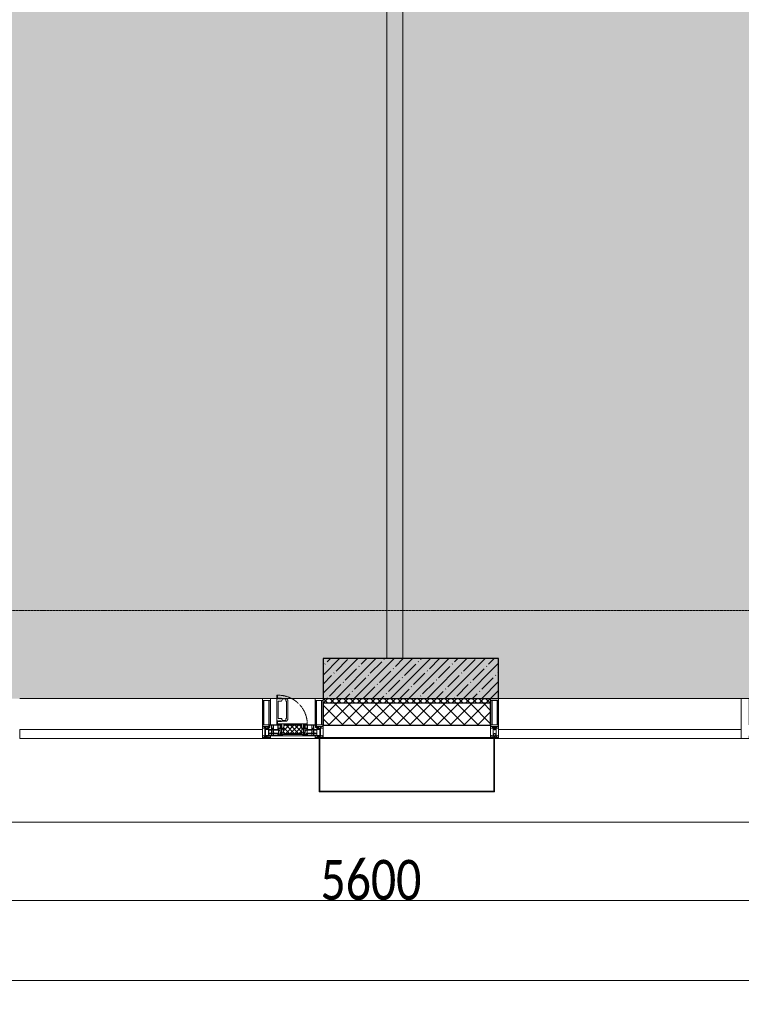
# Model space of a CAD drawing. Header units: millimetres. Extents: x -525784 to 178656, y -69521 to 385150.
# Tile 111 of 256: x -168503 to -163983, y 344279 to 350444. Entities that reach past the tile are written whole.
import ezdxf

# ---------------------------------------------------------------- set-up
doc = ezdxf.new("R2010")
doc.units = ezdxf.units.MM
doc.linetypes.add('-D1-02х01', pattern=[3, 2, -1])
doc.linetypes.add('-D1d1-15x02', pattern=[19, 15, -2, 0, -2])
doc.layers.get('Defpoints').update_dxf_attribs({"color": 31})
for name, color, linetype, lineweight in [('_0', 7, 'Continuous', 13), ('A-ANNO-DIMS', 8, 'Continuous', 5), ('A-COLS', 7, 'Continuous', 5), ('A-DETL-GENF', 7, 'Continuous', 5), ('A-GLAZ', 7, 'Continuous', 5), ('A-GLAZ-CURT', 8, 'Continuous', 5), ('A-GLAZ-CWMG', 8, 'Continuous', 5), ('A-WALL', 7, 'Continuous', 5), ('A-WALL-FNSH', 8, 'Continuous', 5), ('I-WALL', 7, 'Continuous', 5), ('S-COLS', 7, 'Continuous', 5), ('S-GRID', 7, 'Continuous', 5), ('Ограждение', 7, 'Continuous', 5), ('Поручни', 7, 'Continuous', 5)]:
    doc.layers.add(name, color=color, linetype=linetype, lineweight=lineweight)
doc.styles.add('Calibri Light', font='calibril.ttf', dxfattribs={"width": 0.8, "height": 250})
doc.dimstyles.new('2_5', dxfattribs={"dimscale": 304.8, "dimtxt": 294.337106, "dimasz": 0.492126, "dimexe": 0.492126, "dimexo": 0.492126, "dimgap": 0, "dimtad": 1, "dimdec": 0, "dimrnd": 5, "dimdsep": 46, "dimtxsty": 'Calibri Light', "dimblk1": 'OBLIQUE', "dimblk2": 'OBLIQUE', "dimsah": 1, "dimcen": 0.09, "dimdle": 0.492126, "dimazin": 0, "dimtfac": 1, "dimtdec": 4, "dimtix": 1, "dimtmove": 0, "dimatfit": 3, "dimfxl": 1, "dimtvp": 1, "dimtolj": 1, "dimtzin": 0, "dimlwd": 5, "dimlwe": 5, "dimarcsym": 2})

# ---------------------------------------------------------------- blocks, each defined once
blk = doc.blocks.new('System Panel - A_PAN_Glass-5027492-50_AS_M_L24')
at = {"layer": 'A-GLAZ-CURT'}
for p, q in [((760, 0), (-760, 0)), ((-760, 0), (-760, -55)), ((760, -55), (760, 0)), ((-760, -55), (760, -55))]:
    blk.add_line(p, q, dxfattribs=at)
blk = doc.blocks.new('Rectangular Mullion - R_StandardFrame_50Wx250H-3323615-50_AS_M_L24')
at = {"layer": 'A-GLAZ-CWMG'}
blk.add_line((37450, 5400), (37450, 6920), dxfattribs=at)
blk = doc.blocks.new('Rectangular Mullion - 50Wx250H-V1-50_AS_M_L24')
at = {"layer": 'A-DETL-GENF'}
for p, q in [((-25, 84), (-25, 250)), ((-25, 250), (0, 250)), ((25, 250), (0, 250)), ((25, 65.2), (25, 250)), ((-23, 237.3), (0, 237.3)), ((-23, 237.3), (-23, 84)), ((-14.9, 84), (-14.9, 237.3)), ((23, 237.3), (0, 237.3)), ((14.9, 84), (14.9, 237.3)), ((23, 237.3), (23, 73.6)), ((0, 84), (-15, 84)), ((-0.5, 73.6), (-15, 73.6)), ((-10, 71.3), (-12, 71.3)), ((-10, 57.4), (-10, 71.3)), ((-7, 65.2), (-5.9, 67.3)), ((-7, 65.2), (-7, 57)), ((-4.1, 67.3), (-5.9, 67.3)), ((-4.1, 67.3), (-2.9, 65.1)), ((-2.9, 65.1), (-2.9, 57)), ((0, 84), (23, 84)), ((0.5, 73.6), (23, 73.6)), ((4.1, 67.3), (2.9, 65.1)), ((2.9, 65.1), (2.9, 57)), ((4.1, 67.3), (5.9, 67.3)), ((7, 65.2), (5.9, 67.3)), ((7, 65.2), (7, 54.7)), ((10, 71.3), (14, 71.3)), ((10, 53), (10, 71.3)), ((14, 71.3), (14, 65.2)), ((14, 65.2), (25, 65.2)), ((-23.8, 14.6), (-25, 14.2)), ((-25, 0), (-25, 14.2)), ((-23.8, 17), (-23.8, 14.6)), ((-22.5, 10.6), (-23.8, 14.6)), ((-22.5, 10.6), (-23.7, 9.9)), ((-23.7, 1.3), (-23.7, 9.9)), ((-23.7, 1.3), (-11.8, 1.3)), ((-23.2, 10.2), (-22.5, 8)), ((-22.5, 8), (-22.5, 4.5)), ((-21.3, 4.5), (-22.5, 4.5)), ((-22.3, 17), (-22.3, 16)), ((-22.3, 16), (-21.3, 16)), ((-19.9, 17), (-21.3, 16)), ((-21.3, 4.5), (-21.3, 6.5)), ((-21.3, 6.5), (-14.2, 6.5)), ((-7.4, 16.6), (-18.4, 16.6)), ((-14.2, 6.5), (-14.2, 4.5)), ((-13.2, 4.5), (-14.2, 4.5)), ((-13.2, 4.5), (-12.2, 7.2)), ((-12.7, 7.6), (-11.3, 11.4)), ((-12.7, 7.6), (-11.8, 6.9)), ((-12.2, 9), (-12.2, 14.8)), ((-12.2, 14.8), (0, 14.8)), ((-11.8, 1.3), (-11.8, 6.9)), ((-10.5, 11.2), (-11.3, 11.4)), ((-10.5, 1.5), (-10.5, 11.2)), ((-4.8, 1.5), (-10.5, 1.5)), ((0, 8), (-4.8, 8)), ((-4.8, 1.5), (-4.8, 8)), ((-2.6, 16.8), (0, 16.8)), ((2.6, 16.8), (0, 16.8)), ((0, 14.8), (0, 16.8)), ((0, 14.8), (0, 16.8)), ((12.2, 14.8), (0, 14.8)), ((0, 0), (0, 8)), ((0, 8), (4.8, 8)), ((0, 0), (0, 8)), ((4.8, 1.5), (4.8, 8)), ((4.8, 1.5), (10.5, 1.5)), ((8.5, 23), (6, 25.5)), ((6, 18), (7.4, 18)), ((8.7, 53), (7, 54.7)), ((7.4, 18), (7.4, 16.6)), ((7.4, 16.6), (18.4, 16.6)), ((7.5, 18.5), (8.5, 18.5)), ((7.5, 17), (7.5, 18.5)), ((10, 17), (7.5, 17)), ((8.5, 18.5), (8.5, 23)), ((8.7, 53), (10, 53)), ((10, 53), (10, 17)), ((10.5, 11.2), (11.3, 11.4)), ((10.5, 1.5), (10.5, 11.2)), ((12.7, 7.6), (11.3, 11.4)), ((12.7, 7.6), (11.8, 6.9)), ((11.8, 1.3), (11.8, 6.9)), ((23.7, 1.3), (11.8, 1.3)), ((12.2, 9), (12.2, 14.8)), ((13.2, 4.5), (12.2, 7.2)), ((13.2, 4.5), (14.2, 4.5)), ((21.3, 6.5), (14.2, 6.5)), ((14.2, 6.5), (14.2, 4.5)), ((18.4, 16.6), (19, 17.6)), ((19, 17.6), (21.3, 16)), ((22.3, 16), (21.3, 16)), ((21.3, 4.5), (21.3, 6.5)), ((21.3, 4.5), (22.5, 4.5)), ((22.3, 17), (22.3, 16)), ((22.3, 17), (23.8, 17)), ((22.5, 10.6), (23.8, 14.6)), ((22.5, 10.6), (23.7, 9.9)), ((23.2, 10.2), (22.5, 8)), ((22.5, 8), (22.5, 4.5)), ((23.7, 1.3), (23.7, 9.9)), ((23.8, 17), (23.8, 14.6)), ((23.8, 14.6), (25, 14.2)), ((25, 0), (25, 14.2)), ((-25, 0), (0, 0)), ((25, 0), (0, 0))]:
    blk.add_line(p, q, dxfattribs=at)
for centre, start, end in [((-0.5, 73.1), 360, 90), ((0.5, 73.1), 90, 180)]:
    blk.add_arc(centre, 0.5, start, end, dxfattribs=at)
blk = doc.blocks.new('Rectangular Mullion - R_StandardFrame_50Wx250H-3538113-50_AS_M_L24')
at = {"layer": 'A-GLAZ-CWMG', "lineweight": 9}
for p, q in [((-25, 84), (-25, 250)), ((-25, 250), (25, 250)), ((25, 250), (25, 0)), ((-25, 0), (-25, 17)), ((25, 0), (-25, 0))]:
    blk.add_line(p, q, dxfattribs=at)
blk = doc.blocks.new('A_PAN_Створка - 383мм-V31-50_AS_M_L24')
at = {"layer": 'A-GLAZ-CURT'}
h = blk.add_hatch(dxfattribs=at)
h.set_pattern_fill('FP_27', color=256, style=0, pattern_type=2)
h.set_pattern_definition([(225, (25460, -750), (14.142136, -14.142136), []), (315, (25460, -750), (14.142136, 14.142136), [])])
h.paths.add_polyline_path([(54.5, -31.8), (-54.5, -31.8), (-54.9, -34.1), (-57.2, -36.4), (-57.2, -60.8), (-54.6, -63.4), (-53.6, -82.7), (54.6, -81.8), (55.5, -62.5), (57.2, -60.8), (57.2, -36.4), (54.9, -34.1)])
at = {"layer": 'A-DETL-GENF'}
for p, q in [((-70, -32.1), (-61.4, -23.5)), ((-70, -62.5), (-70, -32.1)), ((-67.8, -38.3), (-65.7, -37.4)), ((-67.8, -55.7), (-67.8, -38.3)), ((-66, -56.5), (-67.8, -55.7)), ((-66, -56.5), (-62, -59.1)), ((-65.7, -37.4), (-60.8, -34.7)), ((-62, -59.1), (-60.7, -61)), ((61.4, -23.5), (-61.4, -23.5)), ((-60.8, -34.7), (-57.3, -35.9)), ((-60.7, -61), (-57.4, -61)), ((-57.4, -61), (-54.9, -63.5)), ((-55.2, -33.8), (-57.3, -35.9)), ((-54.9, -34.1), (-57.2, -36.4)), ((-57.2, -36.4), (-57.2, -60.8)), ((-57.2, -60.8), (-54.6, -63.4)), ((-55.2, -33.8), (-54.8, -31.5)), ((-54.9, -25.8), (-53.9, -24.8)), ((-54.9, -29.5), (-54.9, -25.8)), ((-53.9, -30.5), (-54.9, -29.5)), ((-54.5, -31.8), (-54.9, -34.1)), ((0, -31.5), (-54.8, -31.5)), ((54.5, -31.8), (-54.5, -31.8)), ((-53.9, -24.8), (53.9, -24.8)), ((53.9, -30.5), (-53.9, -30.5)), ((0, -31.5), (54.8, -31.5)), ((54.9, -25.8), (53.9, -24.8)), ((53.9, -30.5), (54.9, -29.5)), ((54.9, -34.1), (54.5, -31.8)), ((54.6, -63.4), (57.2, -60.8)), ((55.2, -33.8), (54.8, -31.5)), ((54.9, -29.5), (54.9, -25.8)), ((57.2, -36.4), (54.9, -34.1)), ((57.4, -61), (54.9, -63.5)), ((55.2, -33.8), (57.3, -35.9)), ((57.2, -60.8), (57.2, -36.4)), ((60.8, -34.7), (57.3, -35.9)), ((60.7, -61), (57.4, -61)), ((62, -59.1), (60.7, -61)), ((65.7, -37.4), (60.8, -34.7)), ((70, -32.1), (61.4, -23.5)), ((66, -56.5), (62, -59.1)), ((67.8, -38.3), (65.7, -37.4)), ((66, -56.5), (67.8, -55.7)), ((67.8, -55.7), (67.8, -38.3)), ((70, -62.5), (70, -32.1)), ((-91.5, -87.5), (-73.9, -87.5)), ((-91.5, -92), (-91.5, -87.5)), ((-91.5, -92), (91.5, -92)), ((-83.4, -90.3), (-83.4, -87.5)), ((-83.4, -90.3), (-69.4, -90.3)), ((-73.9, -62.5), (-70, -62.5)), ((-73.9, -87.5), (-73.9, -62.5)), ((-69.4, -66.5), (-73.9, -66.5)), ((-73.9, -81.5), (-69.4, -81.5)), ((-69.4, -85.5), (-73.9, -85.5)), ((-69.4, -81.5), (-69.4, -66.5)), ((-69.4, -90.3), (-69.4, -85.5)), ((-61.7, -62.5), (-67.9, -62.5)), ((-67.9, -62.5), (-67.9, -89.3)), ((-67.9, -89.3), (-66.9, -90.3)), ((-66.9, -90.3), (-57.4, -90.3)), ((-61.7, -64.9), (-61.7, -62.5)), ((-60.1, -67.7), (-61.7, -64.9)), ((-56.4, -67.7), (-60.1, -67.7)), ((-57.4, -90.3), (-56.4, -89.4)), ((-56.4, -89.4), (-56.4, -67.7)), ((-54.9, -63.5), (-54.9, -81.9)), ((-54.9, -81.9), (-53.8, -83)), ((-54.9, -85.6), (-53.9, -84.6)), ((-54.9, -89.3), (-54.9, -85.6)), ((-53.9, -90.3), (-54.9, -89.3)), ((-54.6, -63.4), (-54.6, -81.8)), ((-54.6, -81.8), (-53.6, -82.7)), ((-53.9, -84.6), (53.9, -84.6)), ((53.9, -90.3), (-53.9, -90.3)), ((53.8, -83), (-53.8, -83)), ((-53.6, -82.7), (53.6, -82.7)), ((53.6, -82.7), (54.6, -81.8)), ((54.9, -81.9), (53.8, -83)), ((54.9, -85.6), (53.9, -84.6)), ((53.9, -90.3), (54.9, -89.3)), ((54.6, -81.8), (54.6, -63.4)), ((54.9, -63.5), (54.9, -81.9)), ((54.9, -89.3), (54.9, -85.6)), ((56.4, -67.7), (60.1, -67.7)), ((56.4, -89.4), (56.4, -67.7)), ((57.4, -90.3), (56.4, -89.4)), ((66.9, -90.3), (57.4, -90.3)), ((60.1, -67.7), (61.7, -64.9)), ((61.7, -62.5), (67.9, -62.5)), ((61.7, -64.9), (61.7, -62.5)), ((67.9, -89.3), (66.9, -90.3)), ((67.9, -62.5), (67.9, -89.3)), ((69.4, -66.5), (73.9, -66.5)), ((69.4, -81.5), (69.4, -66.5)), ((73.9, -81.5), (69.4, -81.5)), ((69.4, -85.5), (73.9, -85.5)), ((69.4, -90.3), (69.4, -85.5)), ((83.4, -90.3), (69.4, -90.3)), ((73.9, -62.5), (70, -62.5)), ((73.9, -87.5), (73.9, -62.5)), ((91.5, -87.5), (73.9, -87.5)), ((83.4, -90.3), (83.4, -87.5)), ((91.5, -92), (91.5, -87.5))]:
    blk.add_line(p, q, dxfattribs=at)
at = {"layer": 'A-DETL-GENF', "color": 9, "true_color": 0xc8c8c8}
for p, q in [((39.7, -109), (31.1, -117.6)), ((31.1, -117.6), (31.1, -240.4)), ((70.1, -109), (39.7, -109)), ((41.4, -123.8), (43.5, -121.7)), ((45, -113.3), (42.3, -118.2)), ((42.3, -118.2), (43.5, -121.7)), ((45.9, -111.2), (45, -113.3)), ((63.3, -111.2), (45.9, -111.2)), ((64.1, -113), (63.3, -111.2)), ((64.1, -113), (66.7, -117)), ((66.7, -117), (68.6, -118.3)), ((68.6, -118.3), (68.6, -121.6)), ((68.6, -121.6), (71.1, -124.1)), ((70.1, -105.1), (70.1, -109)), ((95.1, -105.1), (70.1, -105.1)), ((74.1, -109.6), (74.1, -105.1)), ((89.1, -109.6), (74.1, -109.6)), ((89.1, -105.1), (89.1, -109.6)), ((93.1, -109.6), (93.1, -105.1)), ((97.9, -109.6), (93.1, -109.6)), ((95.1, -87.5), (95.1, -105.1)), ((99.6, -87.5), (95.1, -87.5)), ((97.9, -95.6), (95.1, -95.6)), ((97.9, -95.6), (97.9, -109.6)), ((99.6, -270.5), (99.6, -87.5)), ((41.4, -123.8), (39.1, -124.2)), ((39.1, -179), (39.1, -124.2)), ((39.1, -179), (39.1, -233.8)), ((71.1, -124.1), (89.5, -124.1)), ((89.5, -124.1), (90.6, -125.2)), ((90.6, -125.2), (90.6, -232.8)), ((39.7, -249), (31.1, -240.4)), ((41.4, -234.2), (39.1, -233.8)), ((41.4, -234.2), (43.5, -236.3)), ((42.3, -239.8), (43.5, -236.3)), ((45, -244.7), (42.3, -239.8)), ((45.9, -246.8), (45, -244.7)), ((64.1, -245), (63.3, -246.8)), ((64.1, -245), (66.7, -241)), ((66.7, -241), (68.6, -239.7)), ((68.6, -236.4), (71.1, -233.9)), ((68.6, -239.7), (68.6, -236.4)), ((71.1, -233.9), (89.5, -233.9)), ((89.5, -233.9), (90.6, -232.8)), ((70.1, -249), (39.7, -249)), ((63.3, -246.8), (45.9, -246.8)), ((70.1, -252.9), (70.1, -249)), ((95.1, -252.9), (70.1, -252.9)), ((74.1, -248.4), (74.1, -252.9)), ((89.1, -248.4), (74.1, -248.4)), ((89.1, -252.9), (89.1, -248.4)), ((93.1, -248.4), (93.1, -252.9)), ((97.9, -248.4), (93.1, -248.4)), ((95.1, -270.5), (95.1, -252.9)), ((97.9, -262.4), (95.1, -262.4)), ((99.6, -270.5), (95.1, -270.5)), ((97.9, -262.4), (97.9, -248.4))]:
    blk.add_line(p, q, dxfattribs=at)
at = {"layer": 'A-GLAZ'}
for p, q in [((-67.9, -17), (-171, -17)), ((-171, -17), (-171, -57)), ((-171, -18.5), (-153.5, -18.5)), ((-171, -55.5), (-152, -55.5)), ((-171, -57), (-156, -57)), ((-153.5, -18.5), (-152, -20)), ((-153, -60), (-153, -73.5)), ((-152, -20), (-152, -73.5)), ((-150.5, -17), (-150.5, -29.4)), ((-132.4, -18.6), (-150.5, -18.6)), ((-150.5, -29.4), (-132.4, -29.4)), ((-150.5, -33.6), (-150.5, -68)), ((-136.3, -33.6), (-150.5, -33.6)), ((-136.4, -52.4), (-150.5, -52.4)), ((-150.5, -56.6), (-132.4, -56.6)), ((-137.2, -31), (-135.8, -35)), ((-132.5, -31), (-137.2, -31)), ((-137.2, -54.8), (-135.8, -50.8)), ((-132.5, -54.8), (-137.2, -54.8)), ((-132.1, -36.8), (-135.8, -35)), ((-132.1, -49), (-135.8, -50.8)), ((-132.5, -31.9), (-133.4, -33.7)), ((-133.4, -33.7), (-130.1, -35.3)), ((-133.4, -52), (-130.1, -50.4)), ((-132.5, -53.8), (-133.4, -52)), ((-132.5, -31.9), (-132.5, -31)), ((-132.5, -53.8), (-132.5, -54.8)), ((-132.4, -29.4), (-132.4, -18.6)), ((-132.4, -56.6), (-132.4, -82.5)), ((-132.1, -49), (-132.1, -36.8)), ((-131, -18.2), (-131, -29.5)), ((-120.8, -18.2), (-131, -18.2)), ((-131, -29.5), (-120.8, -29.5)), ((-131, -30.9), (-131, -33)), ((-120.8, -30.9), (-131, -30.9)), ((-129.4, -34.6), (-131, -33)), ((-129.4, -51.1), (-131, -52.7)), ((-131, -55.1), (-131, -52.7)), ((-120.8, -55.1), (-131, -55.1)), ((-131, -56.5), (-131, -62.6)), ((-131, -56.5), (-120.8, -56.5)), ((-130.1, -35.3), (-129.4, -34.6)), ((-130.1, -35.3), (-130.1, -50.4)), ((-130.1, -50.4), (-129.4, -51.1)), ((-122.4, -34.6), (-120.8, -33)), ((-121.7, -35.3), (-122.4, -34.6)), ((-121.7, -50.4), (-122.4, -51.1)), ((-122.4, -51.1), (-120.8, -52.7)), ((-118.4, -33.7), (-121.7, -35.3)), ((-121.7, -35.3), (-121.7, -50.4)), ((-118.4, -52), (-121.7, -50.4)), ((-120.8, -18.2), (-120.8, -29.5)), ((-120.8, -30.9), (-120.8, -33)), ((-120.8, -55.1), (-120.8, -52.7)), ((-120.8, -56.5), (-120.8, -62.6)), ((-119.7, -36.8), (-115.9, -35)), ((-119.7, -49), (-119.7, -36.8)), ((-119.7, -49), (-115.9, -50.8)), ((-119.3, -18.6), (-92.5, -18.6)), ((-119.3, -29.4), (-119.3, -18.6)), ((-92.5, -29.4), (-119.3, -29.4)), ((-119.3, -31), (-114.6, -31)), ((-119.3, -31.9), (-119.3, -31)), ((-119.3, -31.9), (-118.4, -33.7)), ((-119.3, -53.8), (-118.4, -52)), ((-119.3, -53.8), (-119.3, -54.8)), ((-119.3, -54.8), (-114.6, -54.8)), ((-119.3, -56.6), (-119.3, -82.5)), ((-92.5, -56.6), (-119.3, -56.6)), ((-114.6, -31), (-115.9, -35)), ((-114.6, -54.8), (-115.9, -50.8)), ((-94.1, -33.5), (-115.4, -33.5)), ((-94.1, -52.5), (-115.3, -52.5)), ((-89.9, -35.1), (-94.1, -33.5)), ((-89.9, -50.9), (-94.1, -52.5)), ((-92.5, -18.6), (-92.5, -29.4)), ((-92.5, -56.6), (-92.5, -82.5)), ((-90.8, -18.5), (-90.8, -29.4)), ((-87.3, -18.5), (-90.8, -18.5)), ((-90.8, -29.4), (-85.9, -29.4)), ((-90.8, -56.6), (-85.9, -56.6)), ((-90.8, -62.7), (-90.8, -56.6)), ((-89.9, -32.5), (-89.9, -35.1)), ((-85.9, -32.5), (-89.9, -32.5)), ((-89.9, -35.1), (-89.9, -50.9)), ((-89.9, -52.2), (-89.9, -50.9)), ((-89.9, -52.2), (-88.6, -53.5)), ((-85.9, -53.5), (-88.6, -53.5)), ((-87.3, -20.4), (-87.3, -18.5)), ((-87.3, -20.4), (-87.3, -21.9)), ((-84.8, -20.4), (-87.3, -20.4)), ((-87.3, -21.9), (-85.9, -21.9)), ((-85.9, -18.2), (-85.9, -20.4)), ((-75.9, -18.2), (-85.9, -18.2)), ((-85.9, -21.9), (-85.9, -29.4)), ((-85.9, -29.4), (-85.9, -32.5)), ((-85.9, -53.5), (-78, -45.6)), ((-85.9, -56.6), (-85.9, -53.5)), ((-83.4, -20.4), (-84.8, -20.4)), ((-70, -33.8), (-83.4, -20.4)), ((-80.4, -61.1), (-80.4, -62.7)), ((-78, -61.1), (-80.4, -61.1)), ((-78, -84), (-78, -23.5)), ((-78, -23.5), (-67.9, -23.5)), ((-78, -36.8), (-70, -36.8)), ((-78, -45.6), (-78, -36.8)), ((-78, -66.1), (-78, -61.1)), ((-75.9, -21.5), (-75.9, -18.2)), ((-75.9, -21.5), (-75.9, -23.5)), ((-74.9, -21.5), (-75.9, -21.5)), ((-75.9, -23.5), (-73, -23.5)), ((-74.9, -17.9), (-74.9, -21.5)), ((-68.9, -17.9), (-74.9, -17.9)), ((-67.2, -29.3), (-73, -23.5)), ((-61.4, -23.5), (-70, -32.1)), ((-70, -32.1), (-70, -62.5)), ((-70, -36.8), (-70, -33.8)), ((-68.9, -21.5), (-68.9, -17.9)), ((-67.9, -21.5), (-68.9, -21.5)), ((67.9, -17), (-67.9, -17)), ((-61.4, -23.5), (-67.9, -17)), ((-67.9, -17), (-67.9, -23.5)), ((-67.9, -17), (67.9, -17)), ((-67.9, -21.5), (-67.9, -23.5)), ((-67.9, -23.5), (-64.6, -26.8)), ((-67.9, -23.5), (-64.6, -26.8)), ((-64.6, -26.8), (-67.2, -29.3)), ((-64.6, -26.8), (-61.4, -23.5)), ((61.4, -23.5), (-61.4, -23.5)), ((67.9, -17), (61.4, -23.5)), ((70, -32.1), (61.4, -23.5)), ((61.4, -23.5), (64.6, -26.8)), ((67.9, -23.5), (64.6, -26.8)), ((64.6, -26.8), (67.9, -23.5)), ((64.6, -26.8), (67.2, -29.3)), ((67.2, -29.3), (73, -23.5)), ((67.9, -23.5), (67.9, -17)), ((171, -17), (67.9, -17)), ((67.9, -21.5), (67.9, -23.5)), ((67.9, -21.5), (68.9, -21.5)), ((67.9, -23.5), (78, -23.5)), ((68.9, -17.9), (74.9, -17.9)), ((68.9, -21.5), (68.9, -17.9)), ((70, -33.8), (83.4, -20.4)), ((70, -62.5), (70, -32.1)), ((70, -36.8), (70, -33.8)), ((78, -36.8), (70, -36.8)), ((75.9, -23.5), (73, -23.5)), ((74.9, -17.9), (74.9, -21.5)), ((74.9, -21.5), (75.9, -21.5)), ((75.9, -18.2), (85.9, -18.2)), ((75.9, -21.5), (75.9, -18.2)), ((75.9, -21.5), (75.9, -23.5)), ((78, -23.5), (78, -84)), ((78, -45.6), (78, -36.8)), ((85.9, -53.5), (78, -45.6)), ((78, -61.1), (80.4, -61.1)), ((78, -66.1), (78, -61.1)), ((80.4, -61.1), (80.4, -62.7)), ((83.4, -20.4), (84.8, -20.4)), ((84.8, -20.4), (87.3, -20.4)), ((85.9, -18.2), (85.9, -20.4)), ((85.9, -21.9), (85.9, -29.4)), ((87.3, -21.9), (85.9, -21.9)), ((85.9, -29.4), (85.9, -32.5)), ((90.8, -29.4), (85.9, -29.4)), ((85.9, -32.5), (89.9, -32.5)), ((85.9, -53.5), (88.6, -53.5)), ((85.9, -56.6), (85.9, -53.5)), ((90.8, -56.6), (85.9, -56.6)), ((87.3, -18.5), (90.8, -18.5)), ((87.3, -20.4), (87.3, -18.5)), ((87.3, -20.4), (87.3, -21.9)), ((89.9, -52.2), (88.6, -53.5)), ((89.9, -32.5), (89.9, -35.1)), ((89.9, -35.1), (94.1, -33.5)), ((89.9, -35.1), (89.9, -50.9)), ((89.9, -50.9), (94.1, -52.5)), ((89.9, -52.2), (89.9, -50.9)), ((90.8, -18.5), (90.8, -29.4)), ((90.8, -62.7), (90.8, -56.6)), ((92.5, -18.6), (92.5, -29.4)), ((119.3, -18.6), (92.5, -18.6)), ((92.5, -29.4), (119.3, -29.4)), ((92.5, -56.6), (119.3, -56.6)), ((92.5, -56.6), (92.5, -82.5)), ((94.1, -33.5), (115.4, -33.5)), ((94.1, -52.5), (115.3, -52.5)), ((114.6, -31), (115.9, -35)), ((119.3, -31), (114.6, -31)), ((114.6, -54.8), (115.9, -50.8)), ((119.3, -54.8), (114.6, -54.8)), ((119.7, -36.8), (115.9, -35)), ((119.7, -49), (115.9, -50.8)), ((119.3, -31.9), (118.4, -33.7)), ((118.4, -33.7), (121.7, -35.3)), ((118.4, -52), (121.7, -50.4)), ((119.3, -53.8), (118.4, -52)), ((119.3, -29.4), (119.3, -18.6)), ((119.3, -31.9), (119.3, -31)), ((119.3, -53.8), (119.3, -54.8)), ((119.3, -56.6), (119.3, -82.5)), ((119.7, -49), (119.7, -36.8)), ((120.8, -18.2), (120.8, -29.5)), ((120.8, -18.2), (131, -18.2)), ((131, -29.5), (120.8, -29.5)), ((120.8, -30.9), (120.8, -33)), ((120.8, -30.9), (131, -30.9)), ((122.4, -34.6), (120.8, -33)), ((122.4, -51.1), (120.8, -52.7)), ((120.8, -55.1), (120.8, -52.7)), ((120.8, -55.1), (131, -55.1)), ((120.8, -56.5), (120.8, -62.6)), ((131, -56.5), (120.8, -56.5)), ((121.7, -35.3), (122.4, -34.6)), ((121.7, -35.3), (121.7, -50.4)), ((121.7, -50.4), (122.4, -51.1)), ((129.4, -34.6), (131, -33)), ((130.1, -35.3), (129.4, -34.6)), ((130.1, -50.4), (129.4, -51.1)), ((129.4, -51.1), (131, -52.7)), ((133.4, -33.7), (130.1, -35.3)), ((130.1, -35.3), (130.1, -50.4)), ((133.4, -52), (130.1, -50.4)), ((131, -18.2), (131, -29.5)), ((131, -30.9), (131, -33)), ((131, -55.1), (131, -52.7)), ((131, -56.5), (131, -62.6)), ((132.1, -36.8), (135.8, -35)), ((132.1, -49), (132.1, -36.8)), ((132.1, -49), (135.8, -50.8)), ((132.4, -18.6), (150.5, -18.6)), ((132.4, -29.4), (132.4, -18.6)), ((150.5, -29.4), (132.4, -29.4)), ((150.5, -56.6), (132.4, -56.6)), ((132.4, -56.6), (132.4, -82.5)), ((132.5, -31), (137.2, -31)), ((132.5, -31.9), (132.5, -31)), ((132.5, -31.9), (133.4, -33.7)), ((132.5, -53.8), (133.4, -52)), ((132.5, -53.8), (132.5, -54.8)), ((132.5, -54.8), (137.2, -54.8)), ((137.2, -31), (135.8, -35)), ((137.2, -54.8), (135.8, -50.8)), ((136.3, -33.6), (150.5, -33.6)), ((136.4, -52.4), (150.5, -52.4)), ((150.5, -17), (150.5, -29.4)), ((150.5, -33.6), (150.5, -68)), ((153.5, -18.5), (152, -20)), ((152, -20), (152, -73.5)), ((171, -55.5), (152, -55.5)), ((153, -73.5), (153, -60)), ((171, -18.5), (153.5, -18.5)), ((156, -57), (171, -57)), ((171, -57), (171, -17)), ((-153, -73.5), (-150, -73.5)), ((-150.5, -68), (-143.5, -68)), ((-150.5, -69.5), (-150.5, -73.5)), ((-145, -69.5), (-150.5, -69.5)), ((-150, -73.5), (-150, -84)), ((-150, -84), (-78, -84)), ((-148.5, -81), (-148.5, -82.5)), ((-143.5, -81), (-148.5, -81)), ((-148.5, -82.5), (-132.4, -82.5)), ((-145, -69.5), (-145, -79.5)), ((-143.5, -68), (-143.5, -81)), ((-120.8, -62.6), (-131, -62.6)), ((-131, -64.6), (-120.8, -64.6)), ((-131, -82.5), (-131, -64.6)), ((-131, -82.5), (-120.8, -82.5)), ((-120.8, -82.5), (-120.8, -64.6)), ((-119.3, -82.5), (-92.5, -82.5)), ((-73.9, -87.5), (-91.5, -87.5)), ((-91.5, -87.5), (-91.5, -92)), ((-91.5, -92), (91.5, -92)), ((-80.4, -62.7), (-90.8, -62.7)), ((-90.8, -64.6), (-90.8, -82.5)), ((-80.1, -64.6), (-90.8, -64.6)), ((-90.8, -82.5), (-79.5, -82.5)), ((-78, -84), (-85, -84)), ((-85, -84), (-85, -87.5)), ((-85, -87.5), (-78, -87.5)), ((-80.1, -66.1), (-80.1, -64.6)), ((-78, -66.1), (-80.1, -66.1)), ((-79.5, -80.6), (-78, -80.6)), ((-79.5, -82.5), (-79.5, -80.6)), ((-78, -87.5), (-78, -84)), ((-78, -84), (-73.9, -84)), ((-70, -62.5), (-73.9, -62.5)), ((-73.9, -62.5), (-73.9, -87.5)), ((73.9, -62.5), (70, -62.5)), ((73.9, -87.5), (73.9, -62.5)), ((73.9, -84), (78, -84)), ((91.5, -87.5), (73.9, -87.5)), ((78, -66.1), (80.1, -66.1)), ((79.5, -80.6), (78, -80.6)), ((78, -87.5), (78, -84)), ((78, -84), (85, -84)), ((78, -84), (150, -84)), ((85, -87.5), (78, -87.5)), ((79.5, -82.5), (79.5, -80.6)), ((90.8, -82.5), (79.5, -82.5)), ((80.1, -64.6), (90.8, -64.6)), ((80.1, -66.1), (80.1, -64.6)), ((80.4, -62.7), (90.8, -62.7)), ((85, -84), (85, -87.5)), ((90.8, -64.6), (90.8, -82.5)), ((91.5, -92), (91.5, -87.5)), ((119.3, -82.5), (92.5, -82.5)), ((120.8, -62.6), (131, -62.6)), ((120.8, -82.5), (120.8, -64.6)), ((131, -64.6), (120.8, -64.6)), ((131, -82.5), (120.8, -82.5)), ((131, -82.5), (131, -64.6)), ((148.5, -82.5), (132.4, -82.5)), ((143.5, -68), (143.5, -81)), ((150.5, -68), (143.5, -68)), ((143.5, -81), (148.5, -81)), ((145, -69.5), (150.5, -69.5)), ((145, -69.5), (145, -79.5)), ((148.5, -81), (148.5, -82.5)), ((150, -84), (150, -73.5)), ((150, -73.5), (153, -73.5)), ((150.5, -69.5), (150.5, -73.5))]:
    blk.add_line(p, q, dxfattribs=at)
for centre, start, end in [((-156, -60), 0, 90), ((156, -60), 90, 180)]:
    blk.add_arc(centre, 3, start, end, dxfattribs=at)
at = {"layer": 'A-GLAZ', "linetype": '-D1-02х01'}
blk.add_arc((91.4, -87.5), 183, 181.40905, 271.14454, dxfattribs=at)
blk = doc.blocks.new('Rectangular Mullion - R_StandardFrame_50Wx250H-V24-50_AS_M_L24')
at = {"layer": 'A-GLAZ-CWMG'}
for p, q in [((10710.4, -500), (10670, -500)), ((10950, -500), (10739.9, -500)), ((10950, -750), (10670, -750))]:
    blk.add_line(p, q, dxfattribs=at)
blk = doc.blocks.new('Rectangular Mullion - 50Wx250H-2623690-50_AS_M_L24')
at = {"layer": 'A-DETL-GENF'}
for p, q in [((-25, 65.2), (-25, 250)), ((-25, 250), (0, 250)), ((25, 250), (0, 250)), ((25, 65.2), (25, 250)), ((-23, 237.3), (0, 237.3)), ((-23, 237.3), (-23, 73.6)), ((-14.9, 84), (-14.9, 237.3)), ((23, 237.3), (0, 237.3)), ((14.9, 84), (14.9, 237.3)), ((23, 237.3), (23, 73.6)), ((-14, 65.2), (-25, 65.2)), ((0, 84), (-23, 84)), ((-0.5, 73.6), (-23, 73.6)), ((-14, 71.3), (-14, 65.2)), ((-10, 71.3), (-14, 71.3)), ((-10, 53), (-10, 71.3)), ((-7, 65.2), (-5.9, 67.3)), ((-7, 65.2), (-7, 54.7)), ((-4.1, 67.3), (-5.9, 67.3)), ((-4.1, 67.3), (-2.9, 65.1)), ((-2.9, 65.1), (-2.9, 54.6)), ((0, 84), (23, 84)), ((0.5, 73.6), (23, 73.6)), ((4.1, 67.3), (2.9, 65.1)), ((2.9, 65.1), (2.9, 54.6)), ((4.1, 67.3), (5.9, 67.3)), ((7, 65.2), (5.9, 67.3)), ((7, 65.2), (7, 54.7)), ((10, 71.3), (14, 71.3)), ((10, 53), (10, 71.3)), ((14, 71.3), (14, 65.2)), ((14, 65.2), (25, 65.2)), ((-23.8, 14.6), (-25, 14.2)), ((-25, 0), (-25, 14.2)), ((-22.3, 17), (-23.8, 17)), ((-23.8, 17), (-23.8, 14.6)), ((-22.5, 10.6), (-23.8, 14.6)), ((-22.5, 10.6), (-23.7, 9.9)), ((-23.7, 1.3), (-23.7, 9.9)), ((-23.7, 1.3), (-11.8, 1.3)), ((-23.2, 10.2), (-22.5, 8)), ((-22.5, 8), (-22.5, 4.5)), ((-21.3, 4.5), (-22.5, 4.5)), ((-22.3, 17), (-22.3, 16)), ((-22.3, 16), (-21.3, 16)), ((-19, 17.6), (-21.3, 16)), ((-21.3, 4.5), (-21.3, 6.5)), ((-21.3, 6.5), (-14.2, 6.5)), ((-18.4, 16.6), (-19, 17.6)), ((-7.4, 16.6), (-18.4, 16.6)), ((-14.2, 6.5), (-14.2, 4.5)), ((-13.2, 4.5), (-14.2, 4.5)), ((-13.2, 4.5), (-12.2, 7.2)), ((-12.7, 7.6), (-11.3, 11.4)), ((-12.7, 7.6), (-11.8, 6.9)), ((-12.2, 9), (-12.2, 14.8)), ((-12.2, 14.8), (0, 14.8)), ((-11.8, 1.3), (-11.8, 6.9)), ((-10.5, 11.2), (-11.3, 11.4)), ((-10.5, 1.5), (-10.5, 11.2)), ((-4.8, 1.5), (-10.5, 1.5)), ((-8.7, 53), (-10, 53)), ((-10, 53), (-10, 17)), ((-10, 17), (-7.5, 17)), ((-8.7, 53), (-7, 54.7)), ((-8.5, 23), (-1.5, 30)), ((-8.5, 18.5), (-8.5, 23)), ((-7.5, 18.5), (-8.5, 18.5)), ((-7.5, 17), (-7.5, 18.5)), ((-7.4, 18), (-7.4, 16.6)), ((-2.6, 18), (-7.4, 18)), ((0, 8), (-4.8, 8)), ((-4.8, 1.5), (-4.8, 8)), ((-1.3, 53), (-2.9, 54.6)), ((-2.6, 18), (-2.6, 16.8)), ((-2.6, 16.8), (0, 16.8)), ((-1.5, 30), (0, 30)), ((0, 53), (-1.3, 53)), ((0, 53), (1.3, 53)), ((1.5, 30), (0, 30)), ((2.6, 16.8), (0, 16.8)), ((0, 14.8), (0, 16.8)), ((0, 14.8), (0, 16.8)), ((12.2, 14.8), (0, 14.8)), ((0, 0), (0, 8)), ((0, 8), (4.8, 8)), ((0, 0), (0, 8)), ((1.3, 53), (2.9, 54.6)), ((8.5, 23), (1.5, 30)), ((2.6, 18), (2.6, 16.8)), ((2.6, 18), (7.4, 18)), ((4.8, 1.5), (4.8, 8)), ((4.8, 1.5), (10.5, 1.5)), ((8.7, 53), (7, 54.7)), ((7.4, 18), (7.4, 16.6)), ((7.4, 16.6), (18.4, 16.6)), ((7.5, 18.5), (8.5, 18.5)), ((7.5, 17), (7.5, 18.5)), ((10, 17), (7.5, 17)), ((8.5, 18.5), (8.5, 23)), ((8.7, 53), (10, 53)), ((10, 53), (10, 17)), ((10.5, 11.2), (11.3, 11.4)), ((10.5, 1.5), (10.5, 11.2)), ((12.7, 7.6), (11.3, 11.4)), ((12.7, 7.6), (11.8, 6.9)), ((11.8, 1.3), (11.8, 6.9)), ((23.7, 1.3), (11.8, 1.3)), ((12.2, 9), (12.2, 14.8)), ((13.2, 4.5), (12.2, 7.2)), ((13.2, 4.5), (14.2, 4.5)), ((21.3, 6.5), (14.2, 6.5)), ((14.2, 6.5), (14.2, 4.5)), ((18.4, 16.6), (19, 17.6)), ((19, 17.6), (21.3, 16)), ((22.3, 16), (21.3, 16)), ((21.3, 4.5), (21.3, 6.5)), ((21.3, 4.5), (22.5, 4.5)), ((22.3, 17), (22.3, 16)), ((22.3, 17), (23.8, 17)), ((22.5, 10.6), (23.8, 14.6)), ((22.5, 10.6), (23.7, 9.9)), ((23.2, 10.2), (22.5, 8)), ((22.5, 8), (22.5, 4.5)), ((23.7, 1.3), (23.7, 9.9)), ((23.8, 17), (23.8, 14.6)), ((23.8, 14.6), (25, 14.2)), ((25, 0), (25, 14.2)), ((-25, 0), (0, 0)), ((25, 0), (0, 0))]:
    blk.add_line(p, q, dxfattribs=at)
for centre, start, end in [((-0.5, 73.1), 360, 90), ((0.5, 73.1), 90, 180)]:
    blk.add_arc(centre, 0.5, start, end, dxfattribs=at)
blk = doc.blocks.new('Rectangular Mullion - R_StandardFrame_50Wx250H-4058886-50_AS_M_L24')
at = {"layer": 'A-GLAZ-CWMG', "lineweight": 9}
for p, q in [((-50, 0), (-50, 250)), ((-50, 250), (0, 250)), ((0, 250), (0, 0)), ((0, 0), (-50, 0))]:
    blk.add_line(p, q, dxfattribs=at)
blk = doc.blocks.new('Rectangular Mullion - 50Wx250H-V4-50_AS_M_L24')
at = {"layer": 'A-DETL-GENF'}
for p, q in [((-25, 65.2), (-25, 250)), ((-25, 250), (0, 250)), ((25, 250), (0, 250)), ((25, 84), (25, 250)), ((-23, 237.3), (0, 237.3)), ((-23, 237.3), (-23, 73.6)), ((-14.9, 84), (-14.9, 237.3)), ((23, 237.3), (0, 237.3)), ((14.9, 84), (14.9, 237.3)), ((23, 237.3), (23, 84)), ((-14, 65.2), (-25, 65.2)), ((0, 84), (-23, 84)), ((-0.5, 73.6), (-23, 73.6)), ((-14, 71.3), (-14, 65.2)), ((-10, 71.3), (-14, 71.3)), ((-10, 53), (-10, 71.3)), ((-7, 65.2), (-5.9, 67.3)), ((-7, 65.2), (-7, 54.7)), ((-4.1, 67.3), (-5.9, 67.3)), ((-4.1, 67.3), (-2.9, 65.1)), ((-2.9, 65.1), (-2.9, 57)), ((0, 84), (15, 84)), ((0.5, 73.6), (15, 73.6)), ((4.1, 67.3), (2.9, 65.1)), ((2.9, 65.1), (2.9, 57)), ((4.1, 67.3), (5.9, 67.3)), ((7, 65.2), (5.9, 67.3)), ((7, 65.2), (7, 57)), ((10, 71.3), (12, 71.3)), ((10, 57.4), (10, 71.3)), ((-23.8, 14.6), (-25, 14.2)), ((-25, 0), (-25, 14.2)), ((-22.3, 17), (-23.8, 17)), ((-23.8, 17), (-23.8, 14.6)), ((-22.5, 10.6), (-23.8, 14.6)), ((-22.5, 10.6), (-23.7, 9.9)), ((-23.7, 1.3), (-23.7, 9.9)), ((-23.7, 1.3), (-11.8, 1.3)), ((-23.2, 10.2), (-22.5, 8)), ((-22.5, 8), (-22.5, 4.5)), ((-21.3, 4.5), (-22.5, 4.5)), ((-22.3, 17), (-22.3, 16)), ((-22.3, 16), (-21.3, 16)), ((-19, 17.6), (-21.3, 16)), ((-21.3, 4.5), (-21.3, 6.5)), ((-21.3, 6.5), (-14.2, 6.5)), ((-18.4, 16.6), (-19, 17.6)), ((-7.4, 16.6), (-18.4, 16.6)), ((-14.2, 6.5), (-14.2, 4.5)), ((-13.2, 4.5), (-14.2, 4.5)), ((-13.2, 4.5), (-12.2, 7.2)), ((-12.7, 7.6), (-11.3, 11.4)), ((-12.7, 7.6), (-11.8, 6.9)), ((-12.2, 9), (-12.2, 14.8)), ((-12.2, 14.8), (0, 14.8)), ((-11.8, 1.3), (-11.8, 6.9)), ((-10.5, 11.2), (-11.3, 11.4)), ((-10.5, 1.5), (-10.5, 11.2)), ((-4.8, 1.5), (-10.5, 1.5)), ((-8.7, 53), (-10, 53)), ((-10, 53), (-10, 17)), ((-10, 17), (-7.5, 17)), ((-8.7, 53), (-7, 54.7)), ((-8.5, 23), (-6, 25.5)), ((-8.5, 18.5), (-8.5, 23)), ((-7.5, 18.5), (-8.5, 18.5)), ((-7.5, 17), (-7.5, 18.5)), ((-7.4, 18), (-7.4, 16.6)), ((-6, 18), (-7.4, 18)), ((0, 8), (-4.8, 8)), ((-4.8, 1.5), (-4.8, 8)), ((-2.6, 16.8), (0, 16.8)), ((2.6, 16.8), (0, 16.8)), ((0, 14.8), (0, 16.8)), ((0, 14.8), (0, 16.8)), ((12.2, 14.8), (0, 14.8)), ((0, 0), (0, 8)), ((0, 8), (4.8, 8)), ((0, 0), (0, 8)), ((4.8, 1.5), (4.8, 8)), ((4.8, 1.5), (10.5, 1.5)), ((7.4, 16.6), (18.4, 16.6)), ((10.5, 11.2), (11.3, 11.4)), ((10.5, 1.5), (10.5, 11.2)), ((12.7, 7.6), (11.3, 11.4)), ((12.7, 7.6), (11.8, 6.9)), ((11.8, 1.3), (11.8, 6.9)), ((23.7, 1.3), (11.8, 1.3)), ((12.2, 9), (12.2, 14.8)), ((13.2, 4.5), (12.2, 7.2)), ((13.2, 4.5), (14.2, 4.5)), ((21.3, 6.5), (14.2, 6.5)), ((14.2, 6.5), (14.2, 4.5)), ((19.9, 17), (21.3, 16)), ((22.3, 16), (21.3, 16)), ((21.3, 4.5), (21.3, 6.5)), ((21.3, 4.5), (22.5, 4.5)), ((22.3, 17), (22.3, 16)), ((22.5, 10.6), (23.8, 14.6)), ((22.5, 10.6), (23.7, 9.9)), ((23.2, 10.2), (22.5, 8)), ((22.5, 8), (22.5, 4.5)), ((23.7, 1.3), (23.7, 9.9)), ((23.8, 17), (23.8, 14.6)), ((23.8, 14.6), (25, 14.2)), ((25, 0), (25, 14.2)), ((-25, 0), (0, 0)), ((25, 0), (0, 0))]:
    blk.add_line(p, q, dxfattribs=at)
for centre, start, end in [((-0.5, 73.1), 360, 90), ((0.5, 73.1), 90, 180)]:
    blk.add_arc(centre, 0.5, start, end, dxfattribs=at)
blk = doc.blocks.new('Rectangular Mullion - R_StandardFrame_50Wx250H-4053641-50_AS_M_L24')
at = {"layer": 'A-GLAZ-CWMG', "lineweight": 9}
for p, q in [((0, 250), (-50, 250)), ((-50, 250), (-50, 84)), ((0, 0), (0, 250)), ((-50, 17), (-50, 0)), ((-50, 0), (0, 0))]:
    blk.add_line(p, q, dxfattribs=at)
blk = doc.blocks.new('Ограждение - Ограждение-4622662-50_AS_M_L24')
at = {"layer": 'Поручни'}
blk.add_line((19705, -1325), (38275, -1325), dxfattribs=at)
blk = doc.blocks.new('RST_AR_KMN_R22_B3_FCD_rvt-1-50_AS_M_L24')
at = {"layer": 'A-WALL'}
h = blk.add_hatch(dxfattribs=at)
h.set_pattern_fill('FP_6', color=256, style=0, pattern_type=2)
h.set_pattern_definition([(45, (0, 0), (-21.213203, 21.213203), []), (135, (0, 0), (-21.213203, -21.213203), [])])
h.paths.add_polyline_path([(26150, -530), (26700, -530), (26700, -500), (25650, -500.8), (25650, -530), (26050, -530)])
h = blk.add_hatch(dxfattribs=at)
h.set_pattern_fill('FP_7', color=256, style=0, pattern_type=2)
h.set_pattern_definition([(45, (0, 0), (-42.42641, 42.42641), []), (135, (0, 0), (-42.42641, -42.42641), [])])
h.paths.add_polyline_path([(26150, -670), (26700, -670), (26700, -530), (25650, -530), (25650, -670), (26050, -670)])
at = {"layer": 'A-COLS', "lineweight": 18}
for p, q in [((25625, -750), (25625, -1080.3)), ((25630, -750), (25625, -750)), ((25630, -1080.3), (25630, -750)), ((26720, -750), (26720, -1080.3)), ((26725, -750), (26720, -750)), ((26725, -1080.3), (26725, -750)), ((25625, -1080.3), (25630, -1080.3)), ((25625, -1080.3), (25625, -1085.4)), ((26725, -1080.3), (25625, -1080.3)), ((25625, -1085.4), (26725, -1085.4)), ((26720, -1080.3), (26725, -1080.3)), ((26725, -1085.4), (26725, -1080.3))]:
    blk.add_line(p, q, dxfattribs=at)
at = {"layer": 'A-WALL'}
for p, q in [((26700, -500), (25650, -500)), ((25650, -500), (25650, -530)), ((26700, -530), (26700, -500)), ((25650, -670), (25650, -745)), ((26700, -745), (26700, -670)), ((26700, -745), (25650, -745))]:
    blk.add_line(p, q, dxfattribs=at)
at = {"layer": 'A-WALL', "lineweight": 25}
for p, q in [((25650, -530), (25650, -670)), ((26700, -530), (25650, -530)), ((26700, -670), (26700, -530)), ((26700, -670), (25650, -670))]:
    blk.add_line(p, q, dxfattribs=at)
at = {"layer": 'A-WALL-FNSH'}
for p, q in [((25650, -745), (25650, -750)), ((25650, -750), (26700, -750)), ((26700, -750), (26700, -745))]:
    blk.add_line(p, q, dxfattribs=at)
at = {"layer": 'A-GLAZ-CURT', "lineweight": 5, "rotation": 180}
for name, p in [('A_PAN_Створка - 383мм-V31-50_AS_M_L24', (25460, -750)), ('System Panel - A_PAN_Glass-5027492-50_AS_M_L24', (24510, -750)), ('System Panel - A_PAN_Glass-5027492-50_AS_M_L24', (27510, -750))]:
    blk.add_blockref(name, p, dxfattribs=at)
at = {"layer": 'A-GLAZ-CWMG', "lineweight": 5, "rotation": 270.0000000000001}
for p in [(18350, 36950), (21350, 36950)]:
    blk.add_blockref('Rectangular Mullion - R_StandardFrame_50Wx250H-3323615-50_AS_M_L24', p, dxfattribs=at)
at = {"layer": 'A-GLAZ-CWMG', "lineweight": 5, "extrusion": (0, 0, -1)}
for name, p in [('Rectangular Mullion - 50Wx250H-V1-50_AS_M_L24', (-25295, -750)), ('Rectangular Mullion - R_StandardFrame_50Wx250H-3538113-50_AS_M_L24', (-25295, -750)), ('Rectangular Mullion - 50Wx250H-V4-50_AS_M_L24', (-25625, -750)), ('Rectangular Mullion - 50Wx250H-2623690-50_AS_M_L24', (-26725, -750)), ('Rectangular Mullion - R_StandardFrame_50Wx250H-4058886-50_AS_M_L24', (-26700, -750)), ('Rectangular Mullion - R_StandardFrame_50Wx250H-3538113-50_AS_M_L24', (-28295, -750))]:
    blk.add_blockref(name, p, dxfattribs=at)
at = {"layer": 'A-GLAZ-CWMG', "lineweight": 5}
for name, p in [('Rectangular Mullion - R_StandardFrame_50Wx250H-V24-50_AS_M_L24', (14650, 0)), ('Rectangular Mullion - R_StandardFrame_50Wx250H-4053641-50_AS_M_L24', (25650, -750))]:
    blk.add_blockref(name, p, dxfattribs=at)
at = {"layer": 'Ограждение', "lineweight": 5}
blk.add_blockref('Ограждение - Ограждение-4622662-50_AS_M_L24', (-50, 50), dxfattribs=at)
blk = doc.blocks.new('_Oblique')
at = {"color": 0, "linetype": 'ByBlock', "lineweight": -2}
blk.add_line((-0.5, -0.5), (0.5, 0.5), dxfattribs=at)
blk = doc.blocks.new('*D12417')
at = {"layer": 'A-ANNO-DIMS', "color": 0, "lineweight": 5, "transparency": 16777216}
for p, q in [((-169252.9, 344929.4), (-163352.9, 344929.4)), ((-169102.9, 344885.5), (-169102.9, 344779.4)), ((-163502.9, 344885.5), (-163502.9, 344779.4))]:
    blk.add_line(p, q, dxfattribs=at)
at = {"layer": 'Defpoints', "color": 0, "transparency": 16777216}
for p in [(-169102.9, 345035.5), (-163502.9, 345035.5), (-163502.9, 344929.4)]:
    blk.add_point(p, dxfattribs=at)
at = {"layer": 'A-ANNO-DIMS', "color": 0, "lineweight": 5, "transparency": 16777216, "xscale": 150, "yscale": 150, "zscale": 150, "rotation": 180}
blk.add_blockref('_Oblique', (-169102.9, 344929.4), dxfattribs=at)
at = {"layer": 'A-ANNO-DIMS', "color": 0, "lineweight": 5, "transparency": 16777216, "xscale": 150, "yscale": 150, "zscale": 150}
blk.add_blockref('_Oblique', (-163502.9, 344929.4), dxfattribs=at)
at = {"layer": 'A-ANNO-DIMS', "color": 0, "transparency": 16777216, "insert": (-166302.9, 345057.1), "char_height": 250, "width": 799.053, "attachment_point": 5, "style": 'Calibri Light'}
blk.add_mtext('\\A1;5600', dxfattribs=at)
blk = doc.blocks.new('*D12419')
at = {"layer": 'A-ANNO-DIMS', "color": 0, "lineweight": 5, "transparency": 16777216}
for p, q in [((-192452.9, 344429.4), (-155152.9, 344429.4)), ((-192302.9, 344385.5), (-192302.9, 344279.4)), ((-155302.9, 344385.5), (-155302.9, 344279.4))]:
    blk.add_line(p, q, dxfattribs=at)
at = {"layer": 'Defpoints', "color": 0, "transparency": 16777216}
for p in [(-192302.9, 344535.5), (-155302.9, 344535.5), (-155302.9, 344429.4)]:
    blk.add_point(p, dxfattribs=at)
at = {"layer": 'A-ANNO-DIMS', "color": 0, "lineweight": 5, "transparency": 16777216, "xscale": 150, "yscale": 150, "zscale": 150, "rotation": 180}
blk.add_blockref('_Oblique', (-192302.9, 344429.4), dxfattribs=at)
at = {"layer": 'A-ANNO-DIMS', "color": 0, "lineweight": 5, "transparency": 16777216, "xscale": 150, "yscale": 150, "zscale": 150}
blk.add_blockref('_Oblique', (-155302.9, 344429.4), dxfattribs=at)
at = {"layer": 'A-ANNO-DIMS', "color": 0, "transparency": 16777216, "insert": (-173802.9, 344557.1), "char_height": 250, "width": 978.55, "attachment_point": 5, "style": 'Calibri Light'}
blk.add_mtext('\\A1;37000', dxfattribs=at)

msp = doc.modelspace()

# ---------------------------------------------------------------- hatches: boundary and pattern name
at = {"layer": '_0', "transparency": 33554534}
h = msp.add_hatch(color=252, dxfattribs=at)
h.dxf.hatch_style = 1
h.paths.add_polyline_path([(-154802.1, 346193.4), (-192753.7, 346193.4), (-192753.7, 376145), (-154802.1, 376145)])
h.paths.add_polyline_path([(-161802.9, 356694.2), (-161802.9, 356294.2), (-161302.9, 356294.2), (-161302.9, 353444.2), (-163402.9, 353444.2), (-163402.9, 354644.2), (-183902.9, 354644.2), (-183902.9, 353444.2), (-186502.9, 353444.2), (-186502.9, 355844.2), (-186002.9, 355844.2), (-186002.9, 356694.2), (-183902.9, 356694.2), (-183902.9, 360744.2), (-179002.9, 360744.2), (-179002.9, 359244.2), (-177402.9, 359244.2), (-177402.9, 365644.2), (-185752.9, 365644.2), (-185752.9, 367444.2), (-185753.5, 367444.2), (-185753.5, 367644.2), (-183902.9, 367644.2), (-183902.9, 367694.2), (-163952.9, 367694.2), (-163952.9, 369444.2), (-160672.9, 369444.2), (-160672.9, 367444.2), (-161752.9, 367444.2), (-161752.9, 365644.2), (-169802.9, 365644.2), (-169802.9, 356694.2)], flags=16)
at = {"layer": 'S-COLS'}
h = msp.add_hatch(dxfattribs=at)
h.set_pattern_fill('FP_1', color=256, style=0, pattern_type=2)
h.set_pattern_definition([(45, (-192252.935, 346694.18), (-57.02463, 57.02463), []), (45, (-192195.91, 346694.18), (-57.02463, 57.02463), [100.806, -20.161, 3.353, -16.808])])
h.paths.add_polyline_path([(-166602.9, 346194.2), (-165502.9, 346194.2), (-165502.9, 346444.2), (-166602.9, 346444.2)])

# ---------------------------------------------------------------- linework, layer by layer
at = {"layer": 'I-WALL'}
for p, q in [((-166102.9, 351544.2), (-166102.9, 346444.2)), ((-166202.9, 346444.2), (-166202.9, 351444.2)), ((-168502.9, 346194.2), (-166982.9, 346194.2)), ((-166982.9, 346193.4), (-168502.9, 346193.4)), ((-166932.9, 346194.2), (-166892.5, 346194.2)), ((-166892.5, 346193.4), (-166932.9, 346193.4)), ((-166863, 346194.2), (-166652.9, 346194.2)), ((-166652.9, 346193.4), (-166863, 346193.4)), ((-165502.9, 346194.2), (-163982.9, 346194.2)), ((-163982.9, 346193.4), (-165502.9, 346193.4))]:
    msp.add_line(p, q, dxfattribs=at)
at = {"layer": 'S-COLS', "lineweight": 25}
for p, q in [((-165502.9, 346444.2), (-166602.9, 346444.2)), ((-166602.9, 346444.2), (-166602.9, 346194.2)), ((-165502.9, 346194.2), (-165502.9, 346444.2)), ((-166602.9, 346194.2), (-165502.9, 346194.2))]:
    msp.add_line(p, q, dxfattribs=at)
at = {"layer": 'S-GRID', "linetype": '-D1d1-15x02'}
msp.add_line((-195228.5, 346744.2), (-153552.8, 346744.2), dxfattribs=at)

# ---------------------------------------------------------------- block references
at = {"lineweight": 5}
msp.add_blockref('RST_AR_KMN_R22_B3_FCD_rvt-1-50_AS_M_L24', (-192252.9, 346694.2), dxfattribs=at)

# ---------------------------------------------------------------- dimensions: what is measured, and where the dimension line sits
at = {"layer": 'A-ANNO-DIMS'}
for base, p1, p2, override, picture, middle in [((-163502.9, 344929.4), (-169102.9, 345035.5), (-163502.9, 345035.5), {"dimpost": '<>', "dimfxl": 5600}, '*D12417', (-166302.9, 345057.1)), ((-155302.9, 344429.4), (-192302.9, 344535.5), (-155302.9, 344535.5), {"dimpost": '<>', "dimfxl": 37000}, '*D12419', (-173802.9, 344557.1))]:
    dim = msp.add_linear_dim(base=base, p1=p1, p2=p2, dimstyle='2_5', override=override, dxfattribs=at)
    dim.commit()
    dim.dimension.update_dxf_attribs({"geometry": picture, "text_midpoint": middle})

doc.saveas('drawing.dxf')
